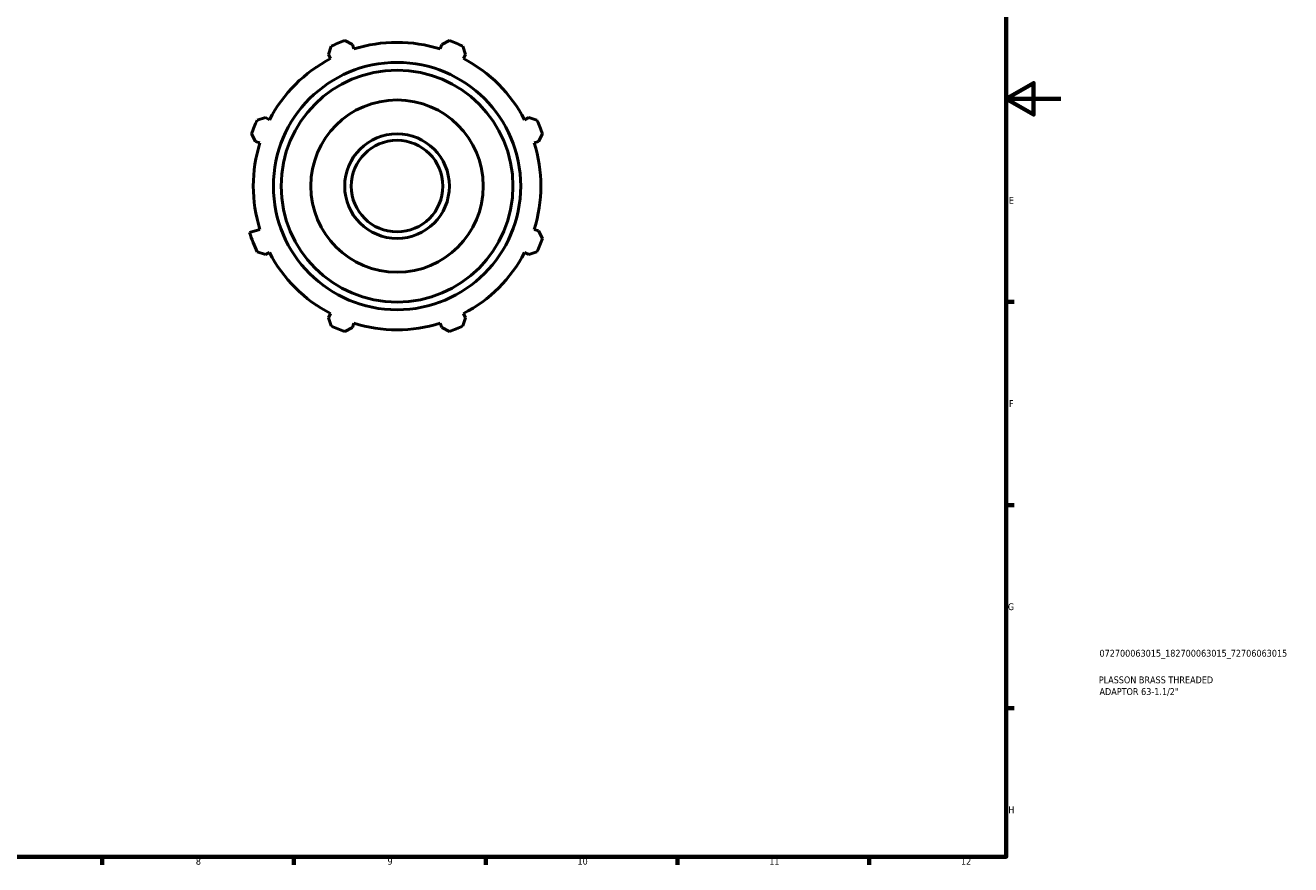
# Model space of a CAD drawing. Header units: millimetres. Extents: x 0 to 925, y 0 to 594.
# Tile 3 of 4: x 462 to 925, y 17 to 324. Entities that reach past the tile are written whole.
import ezdxf

# ---------------------------------------------------------------- set-up
doc = ezdxf.new("R2010")
doc.units = ezdxf.units.MM
for name, color, linetype, lineweight in [('Border (ISO)', 7, 'Continuous', 70), ('Title (ISO)', 7, 'Continuous', 50), ('Visible (ISO)', 7, 'Continuous', 50)]:
    doc.layers.add(name, color=color, linetype=linetype, lineweight=lineweight)
doc.styles.add('Note Text (ISO)', font='tahoma.ttf')

# ---------------------------------------------------------------- blocks, each defined once
blk = doc.blocks.new('Borders Default Border')
at = {"layer": 'Border (ISO)'}
for p, q in [((821, 222.75), (823.9, 222.75)), ((821, 148.5), (823.9, 148.5)), ((821, 74.25), (823.9, 74.25)), ((490.58, 20), (490.58, 17.1)), ((560.67, 20), (560.67, 17.1)), ((630.75, 20), (630.75, 17.1)), ((700.83, 20), (700.83, 17.1)), ((770.92, 20), (770.92, 17.1))]:
    blk.add_line(p, q, dxfattribs=at)
at = {"layer": 'Border (ISO)', "flags": 128}
for points in [[(20, 20), (20, 574), (821, 574), (821, 20), (20, 20)], [(841, 297), (821, 297), (831, 302.77), (831, 291.23), (821, 297)]]:
    blk.add_lwpolyline(points, dxfattribs=at)
at = {"layer": 'Border (ISO)', "color": 232, "true_color": 0xca0064, "char_height": 2.5, "attachment_point": 7, "style": 'Note Text (ISO)'}
for s, insert in [('E', (821.94, 258.63)), ('F', (822, 184.38)), ('G', (821.61, 110.08)), ('H', (821.74, 35.88)), ('8', (524.81, 17.04)), ('9', (594.88, 17.05)), ('10', (664.29, 17.05)), ('11', (734.37, 17.1)), ('12', (804.46, 17.1))]:
    blk.add_mtext(s, dxfattribs=dict(at, insert=insert))
blk = doc.blocks.new('Title Blocks ISO')
at = {"layer": 'Title (ISO)', "color": 232, "true_color": 0xca0064, "style": 'Note Text (ISO)'}
for tag, p in [('PART_NUMBER_001', (34.08, 73.13)), ('DESCRIPTION_001', (33.84, 63.4)), ('DESCRIPTION_002', (34.09, 59.12))]:
    blk.add_attdef(tag, p, '', height=2.5, dxfattribs=at)

msp = doc.modelspace()

# ---------------------------------------------------------------- linework, layer by layer
at = {"layer": 'Visible (ISO)'}
for p, q in [((573.304, 313.216), (574.285, 316.224)), ((579.217, 318.267), (582.038, 316.834)), ((582.548, 315.217), (582.038, 316.834)), ((614.659, 316.834), (614.149, 315.217)), ((614.659, 316.834), (617.48, 318.267)), ((622.412, 316.224), (623.394, 313.216)), ((573.304, 313.216), (574.086, 311.712)), ((622.611, 311.712), (623.394, 313.216)), ((547.229, 289.168), (550.237, 290.149)), ((551.741, 289.367), (550.237, 290.149)), ((646.46, 290.149), (644.957, 289.367)), ((646.46, 290.149), (649.468, 289.168)), ((546.619, 281.415), (545.186, 284.236)), ((651.511, 284.236), (650.078, 281.415)), ((546.619, 281.415), (548.236, 280.905)), ((648.462, 280.905), (650.078, 281.415)), ((548.236, 249.304), (544.464, 248.114)), ((650.078, 248.794), (648.462, 249.304)), ((650.078, 248.794), (651.511, 245.973)), ((550.237, 240.059), (547.229, 241.041)), ((550.237, 240.059), (551.741, 240.842)), ((644.957, 240.842), (646.46, 240.059)), ((649.468, 241.041), (646.46, 240.059)), ((574.086, 218.496), (573.304, 216.993)), ((623.394, 216.993), (622.611, 218.496)), ((574.285, 213.985), (573.304, 216.993)), ((582.038, 213.375), (579.217, 211.942)), ((582.038, 213.375), (582.548, 214.991)), ((614.149, 214.991), (614.659, 213.375)), ((617.48, 211.942), (614.659, 213.375)), ((623.394, 216.993), (622.412, 213.985))]:
    msp.add_line(p, q, dxfattribs=at)
for radius in [45.2, 42.375, 31.5, 19.121, 16.731]:
    msp.add_circle((598.349, 265.104), radius, dxfattribs=at)
for radius, start, end in [(56.5, 109.79198, 115.20802), (52.545, 72.5, 107.5), (56.5, 64.79198, 70.20802), (52.545, 117.5, 152.5), (52.545, 27.5, 62.5), (56.5, 154.79198, 160.20802), (56.5, 19.79198, 25.20802), (52.545, 162.5, 197.5), (52.545, 342.5, 17.5), (56.5, 197.5, 205.20802), (56.5, 334.79198, 340.20802), (52.545, 207.5, 242.5), (52.545, 297.5, 332.5), (56.5, 244.79198, 250.20802), (52.545, 252.5, 287.5), (56.5, 289.79198, 295.20802)]:
    msp.add_arc((598.349, 265.104), radius, start, end, dxfattribs=at)

# ---------------------------------------------------------------- block references
msp.add_blockref('Borders Default Border', (0, 0))
msp.add_blockref('Title Blocks ISO', (821, 20)).add_auto_attribs({'PART_NUMBER_001': '072700063015_182700063015_72706063015', 'DESCRIPTION_001': 'PLASSON BRASS THREADED', 'DESCRIPTION_002': 'ADAPTOR 63-1.1/2"'})

doc.saveas('drawing.dxf')
